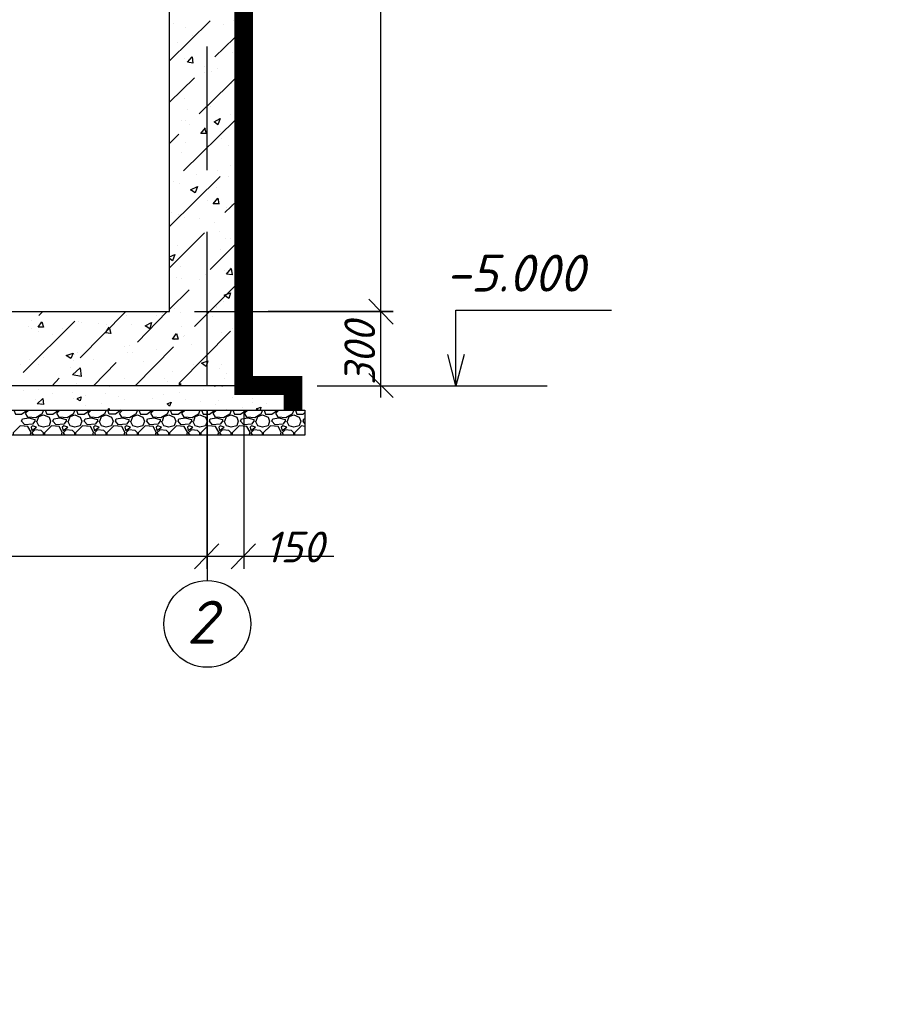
# Model space of a CAD drawing. Extents: x -119078 to 1619993, y 264752 to 340742.
# Tile 70 of 220: x 445575 to 452734, y 308425 to 316423. Entities that reach past the tile are written whole.
import ezdxf

# ---------------------------------------------------------------- set-up
doc = ezdxf.new("R2010")
doc.units = 0
doc.header["$MEASUREMENT"] = 0
doc.linetypes.add('CONTI', pattern=[0])
doc.layers.get('0').update_dxf_attribs({"color": 250, "linetype": 'CONTI'})
doc.layers.add('PDF _Геометрия', color=250, linetype='Continuous')
doc.layers.add('PDF _Текст', color=7, linetype='Continuous')
doc.styles.add('ICOCPEUR', font='isocpeui.ttf')
doc.styles.add('PDF ISOCPEUR Italic', font='isocpeui.ttf')

msp = doc.modelspace()

# ---------------------------------------------------------------- linework, layer by layer
at = {"layer": 'PDF _Геометрия', "color": 7, "lineweight": -3}
for points in [[(435393, 323049.853), (434796.084, 323049.853), (434796.084, 322452.937), (435393, 322452.937), (435393, 314051.668), (446791.547, 314051.668), (446791.547, 322452.937), (447394.813, 322452.937), (447394.813, 313448.402)], [(449115.707, 313448.402), (449115.707, 313702.409), (449115.707, 314064.368), (450379.39, 314064.368)], [(449185.559, 313702.409), (449115.707, 313448.402), (449052.206, 313702.409)], [(448607.694, 313448.402), (449858.677, 313448.402)]]:
    msp.add_lwpolyline(points, dxfattribs=at)
msp.add_lwpolyline([(447794.873, 313251.547, 152.404, 152.404, 0), (447794.873, 313451.577, 152.404, 152.404, 0), (447394.813, 313451.577, 152.404, 152.404, 0), (447394.813, 322452.937, 0, 0, 0), (450392.091, 322452.937, 0, 0, 0)], format="xyseb", dxfattribs=at)
at = {"layer": 'PDF _Геометрия', "color": 251, "lineweight": -3, "true_color": 0x535353}
for points in [[(448506.092, 322548.19), (448506.092, 313950.065)], [(448506.092, 314153.27), (448506.092, 313353.149)], [(446994.752, 314051.668), (448607.694, 314051.668), (447591.668, 314051.668)], [(448410.839, 313550.005), (448607.694, 313353.149)], [(447991.728, 313448.402), (448607.694, 313448.402)], [(447096.355, 311962.463), (447096.355, 313251.547), (447096.355, 311860.86)], [(447394.813, 313251.547), (447394.813, 311962.463)], [(447293.21, 311962.463), (447490.065, 312165.668)], [(434992.939, 312064.066), (447191.607, 312064.066)], [(446994.752, 312064.066), (447394.813, 312064.066), (448125.082, 312064.066)]]:
    msp.add_lwpolyline(points, dxfattribs=at)
at = {"layer": 'PDF _Геометрия', "color": 8, "lineweight": -3, "true_color": 0x767676}
for points in [[(446791.547, 316090.071), (447121.755, 316413.929)], [(446823.298, 316394.879), (446823.298, 316394.879)], [(446918.55, 316363.128), (446918.55, 316363.128)], [(447229.708, 316382.179), (447229.708, 316382.179)], [(447312.26, 316413.929), (447312.26, 316413.929)], [(446982.052, 316293.276), (446982.052, 316293.276)], [(447159.856, 316121.822), (447394.813, 316350.428)], [(447337.661, 316299.627), (447337.661, 316299.627)], [(447388.462, 316280.576), (447388.462, 316280.576)], [(446855.049, 316236.125), (446855.049, 316236.125)], [(447305.91, 316159.923), (447305.91, 316159.923)], [(446912.2, 316109.122), (446912.2, 316109.122)], [(447077.304, 316039.27), (447077.304, 316039.27)], [(447032.853, 315658.26), (447394.813, 316013.869)], [(447077.304, 315994.819), (447077.304, 315994.819)], [(447134.456, 316001.169), (447134.456, 316001.169)], [(447178.907, 316026.569), (447178.907, 316026.569)], [(447324.961, 316026.569), (447324.961, 316026.569)], [(446791.547, 315753.512), (446994.752, 315950.367)], [(447293.21, 315905.916), (447293.21, 315905.916)], [(447394.813, 315880.516), (447331.311, 315886.866), (447388.462, 315950.367), (447394.813, 315912.266)], [(446899.5, 315855.115), (446899.5, 315855.115)], [(447356.712, 315861.465), (447356.712, 315861.465)], [(446912.2, 315785.263), (446912.2, 315785.263)], [(447128.106, 315721.761), (447128.106, 315721.761)], [(446937.601, 315696.361), (446937.601, 315696.361)], [(447286.86, 315651.91), (447286.86, 315651.91)], [(446893.15, 315601.108), (446893.15, 315601.108)], [(446905.85, 315194.698), (447331.311, 315613.809)], [(446924.9, 315601.108), (446924.9, 315601.108)], [(446950.301, 315575.708), (446950.301, 315575.708)], [(447337.661, 315588.408), (447337.661, 315588.408)], [(446791.547, 315416.953), (446867.749, 315493.155)], [(447077.304, 315543.957), (447090.005, 315499.506), (447045.554, 315499.506), (447083.654, 315543.957)], [(447090.005, 315499.506), (447090.005, 315499.506)], [(447204.308, 315518.556), (447204.308, 315518.556)], [(446924.9, 315423.304), (446924.9, 315423.304)], [(447217.008, 315461.405), (447217.008, 315461.405)], [(447274.159, 315397.903), (447274.159, 315397.903)], [(446886.799, 315347.102), (446886.799, 315347.102)], [(447369.412, 315321.701), (447394.813, 315340.751)], [(447286.86, 315239.149), (447286.86, 315239.149)], [(447013.803, 315162.947), (447013.803, 315162.947)], [(447185.257, 315201.048), (447185.257, 315201.048)], [(446791.547, 314743.836), (447204.308, 315150.246)], [(446823.298, 315112.145), (446823.298, 315112.145)], [(446874.099, 315093.095), (446874.099, 315093.095)], [(447267.809, 315150.246), (447267.809, 315150.246)], [(447172.557, 315061.344), (447172.557, 315061.344)], [(447242.409, 314858.139), (447394.813, 315004.193)], [(447197.957, 314927.991), (447147.156, 314927.991), (447185.257, 314972.442), (447191.607, 314927.991)], [(447293.21, 314921.64), (447293.21, 314921.64)], [(446810.597, 314858.139), (446810.597, 314858.139)], [(446867.749, 314839.088), (446867.749, 314839.088)], [(447255.109, 314896.24), (447255.109, 314896.24)], [(447356.712, 314896.24), (447356.712, 314896.24)], [(446912.2, 314820.038), (446912.2, 314820.038)], [(447032.853, 314807.337), (447032.853, 314807.337)], [(447159.856, 314775.587), (447159.856, 314775.587)], [(446791.547, 314407.277), (447077.304, 314693.035)], [(447197.957, 314705.735), (447197.957, 314705.735)], [(447096.355, 314623.183), (447096.355, 314623.183)], [(447121.755, 314394.577), (447394.813, 314667.634)], [(447248.759, 314642.233), (447248.759, 314642.233)], [(447286.86, 314648.583), (447286.86, 314648.583)], [(446855.049, 314585.082), (446855.049, 314585.082)], [(447204.308, 314553.331), (447204.308, 314553.331)], [(446791.547, 314496.179), (446835.998, 314515.23), (446816.948, 314464.429), (446791.547, 314483.479)], [(446880.449, 314419.977), (446880.449, 314419.977)], [(447236.058, 314388.227), (447236.058, 314388.227)], [(447286.86, 314407.277), (447286.86, 314407.277)], [(447375.762, 314388.227), (447375.762, 314388.227)], [(446848.698, 314331.075), (446848.698, 314331.075)], [(446893.15, 314324.725), (446893.15, 314324.725)], [(446994.752, 313931.015), (447394.813, 314331.075)], [(447032.853, 314312.025), (447032.853, 314312.025)], [(447083.654, 314350.126), (447083.654, 314350.126)], [(446791.547, 314070.718), (446950.301, 314229.472)], [(447229.708, 314134.22), (447229.708, 314134.22)], [(445731.069, 314019.917), (445762.82, 314051.668)], [(446067.628, 313677.008), (446435.938, 314051.668)], [(446327.985, 314051.668), (446327.985, 314051.668)], [(446531.19, 313804.011), (446772.496, 314051.668)], [(446835.998, 314077.068), (446835.998, 314077.068)], [(446880.449, 314045.318), (446880.449, 314045.318)], [(447172.557, 314096.119), (447172.557, 314096.119)], [(447172.557, 314083.419), (447172.557, 314083.419)], [(445604.066, 313556.355), (446023.177, 313975.466)], [(445673.918, 313981.816), (445673.918, 313981.816)], [(446054.928, 313975.466), (446054.928, 313975.466)], [(446080.328, 313962.765), (446080.328, 313962.765)], [(446213.682, 313956.415), (446213.682, 313956.415)], [(446442.288, 314019.917), (446442.288, 314019.917)], [(446689.944, 314019.917), (446689.944, 314019.917)], [(446728.045, 314019.917), (446728.045, 314019.917)], [(446734.395, 314032.617), (446734.395, 314032.617)], [(447140.806, 314013.567), (447140.806, 314013.567)], [(447369.412, 313975.466), (447369.412, 313975.466)], [(445648.517, 313931.015), (445648.517, 313931.015)], [(445667.568, 313918.314), (445667.568, 313918.314)], [(445731.069, 313892.914), (445731.069, 313892.914)], [(445921.574, 313918.314), (445921.574, 313918.314)], [(446283.534, 313943.715), (446283.534, 313943.715)], [(446486.739, 313950.065), (446486.739, 313950.065)], [(446867.749, 313467.452), (447286.86, 313892.914)], [(446893.15, 313931.015), (446893.15, 313931.015)], [(447217.008, 313880.213), (447217.008, 313880.213)], [(447299.56, 313911.964), (447299.56, 313911.964)], [(447356.712, 313931.015), (447356.712, 313931.015)], [(445839.022, 313867.513), (445839.022, 313867.513)], [(446829.648, 313823.062), (446829.648, 313823.062)], [(446905.85, 313848.462), (446905.85, 313848.462)], [(446912.2, 313854.813), (446912.2, 313854.813)], [(447394.813, 313778.611), (447363.062, 313784.961), (447394.813, 313823.062)], [(446048.578, 313721.459), (446048.578, 313721.459)], [(446429.587, 313765.91), (446429.587, 313765.91)], [(446448.638, 313721.459), (446448.638, 313721.459)], [(446467.688, 313778.611), (446467.688, 313778.611)], [(446493.089, 313721.459), (446493.089, 313721.459)], [(446512.14, 313448.402), (446823.298, 313765.91)], [(446683.594, 313746.86), (446683.594, 313746.86)], [(446969.352, 313784.961), (446969.352, 313784.961)], [(445654.867, 313664.308), (445654.867, 313664.308)], [(445769.17, 313677.008), (445769.17, 313677.008)], [(446010.477, 313657.957), (446010.477, 313657.957)], [(446023.177, 313702.409), (446023.177, 313702.409)], [(446175.581, 313664.308), (446175.581, 313664.308)], [(446175.581, 313448.402), (446359.736, 313638.907)], [(446581.991, 313645.257), (446581.991, 313645.257)], [(447331.311, 313594.456), (447394.813, 313657.957)], [(445578.665, 313626.207), (445578.665, 313626.207)], [(445724.719, 313619.856), (445724.719, 313619.856)], [(445985.076, 313594.456), (445985.076, 313594.456)], [(446816.948, 313569.055), (446816.948, 313569.055)], [(446988.402, 313626.207), (446988.402, 313626.207)], [(447197.957, 313588.106), (447197.957, 313588.106)], [(447210.658, 313626.207), (447210.658, 313626.207)], [(445839.022, 313448.402), (445896.174, 313511.904)], [(446423.237, 313511.904), (446423.237, 313511.904)], [(446753.446, 313511.904), (446753.446, 313511.904)], [(446772.496, 313486.503), (446772.496, 313486.503)], [(447242.409, 313511.904), (447242.409, 313511.904)], [(447255.109, 313550.005), (447255.109, 313550.005)], [(445604.066, 313410.301), (445604.066, 313410.301)], [(445731.069, 313423.001), (445731.069, 313423.001)], [(445921.574, 313448.402), (445921.574, 313448.402)], [(446035.877, 313467.452), (446035.877, 313467.452)], [(446302.584, 313442.052), (446302.584, 313442.052)], [(446531.19, 313416.651), (446531.19, 313416.651)], [(446861.399, 313448.402), (446880.449, 313467.452), (446880.449, 313448.402)], [(447070.954, 313416.651), (447070.954, 313416.651)], [(447153.506, 313448.402), (447166.207, 313448.402)], [(447166.207, 313448.402), (447166.207, 313448.402)], [(447217.008, 313448.402), (447223.358, 313448.402)], [(447223.358, 313448.402), (447223.358, 313448.402)], [(447763.122, 313397.601), (447763.122, 313397.601)], [(445705.669, 313340.449), (445705.669, 313340.449)], [(445839.022, 313384.9), (445839.022, 313384.9)], [(446004.126, 313391.25), (446004.126, 313391.25)], [(446010.477, 313346.799), (446010.477, 313346.799)], [(446042.227, 313346.799), (446073.978, 313359.5), (446067.628, 313327.749), (446042.227, 313340.449)], [(446105.729, 313372.2), (446105.729, 313372.2)], [(446270.833, 313384.9), (446270.833, 313384.9)], [(446378.786, 313359.5), (446378.786, 313359.5)], [(446429.587, 313334.099), (446429.587, 313334.099)], [(446651.843, 313346.799), (446651.843, 313346.799)], [(446747.096, 313378.55), (446747.096, 313378.55)], [(446874.099, 313391.25), (446874.099, 313391.25)], [(446918.55, 313334.099), (446918.55, 313334.099)], [(447045.554, 313321.399), (447045.554, 313321.399)], [(447191.607, 313327.749), (447191.607, 313327.749)], [(447305.91, 313353.149), (447305.91, 313353.149)], [(447464.664, 313346.799), (447464.664, 313346.799)], [(447566.267, 313391.25), (447566.267, 313391.25)], [(445527.864, 313251.547), (445540.564, 313219.796), (445591.366, 313219.796), (445635.817, 313251.547)], [(445769.17, 313251.547), (445756.47, 313219.796), (445705.669, 313188.045), (445642.167, 313194.395), (445623.116, 313226.146), (445648.517, 313251.547)], [(445750.12, 313308.698), (445750.12, 313308.698)], [(445781.871, 313251.547), (445794.571, 313219.796), (445845.372, 313219.796), (445889.823, 313251.547)], [(446023.177, 313251.547), (446010.477, 313219.796), (445959.675, 313188.045), (445896.174, 313194.395), (445877.123, 313226.146), (445902.524, 313251.547)], [(446035.877, 313251.547), (446048.578, 313219.796), (446099.379, 313219.796), (446143.83, 313251.547)], [(446112.079, 313289.648), (446112.079, 313289.648)], [(446277.183, 313251.547), (446264.483, 313219.796), (446213.682, 313188.045), (446150.18, 313194.395), (446131.13, 313226.146), (446156.53, 313251.547)], [(446239.082, 313308.698), (446239.082, 313308.698)], [(446397.837, 313251.547), (446353.385, 313219.796), (446302.584, 313219.796), (446289.884, 313251.547), (446302.584, 313264.247), (446302.584, 313251.547)], [(446531.19, 313251.547), (446518.49, 313219.796), (446467.688, 313188.045), (446404.187, 313194.395), (446385.136, 313226.146), (446410.537, 313251.547)], [(446543.89, 313251.547), (446556.591, 313219.796), (446607.392, 313219.796), (446651.843, 313251.547)], [(446785.197, 313251.547), (446772.496, 313219.796), (446721.695, 313188.045), (446658.193, 313194.395), (446639.143, 313226.146), (446664.544, 313251.547)], [(446785.197, 313283.298), (446785.197, 313283.298)], [(446797.897, 313251.547), (446810.597, 313219.796), (446861.399, 313219.796), (446905.85, 313251.547)], [(447039.203, 313251.547), (447026.503, 313219.796), (446975.702, 313188.045), (446912.2, 313194.395), (446893.15, 313226.146), (446918.55, 313251.547)], [(447051.904, 313251.547), (447064.604, 313219.796), (447115.405, 313219.796), (447159.856, 313251.547)], [(447293.21, 313251.547), (447280.51, 313219.796), (447229.708, 313188.045), (447166.207, 313194.395), (447147.156, 313226.146), (447172.557, 313251.547)], [(447166.207, 313295.998), (447166.207, 313295.998)], [(447255.109, 313257.897), (447255.109, 313257.897)], [(447305.91, 313251.547), (447318.611, 313219.796), (447369.412, 313219.796), (447413.863, 313251.547)], [(447382.112, 313276.947), (447382.112, 313276.947)], [(447547.217, 313251.547), (447534.516, 313219.796), (447483.715, 313188.045), (447420.213, 313194.395), (447401.163, 313226.146), (447426.563, 313251.547)], [(447464.664, 313315.048), (447464.664, 313315.048)], [(447496.415, 313264.247), (447515.466, 313251.547)], [(447502.765, 313264.247), (447534.516, 313276.947), (447528.166, 313251.547)], [(447559.917, 313251.547), (447572.617, 313219.796), (447623.419, 313219.796), (447667.87, 313251.547)], [(447578.967, 313302.348), (447578.967, 313302.348)], [(447801.223, 313251.547), (447788.523, 313219.796), (447737.722, 313188.045), (447674.22, 313194.395), (447655.169, 313226.146), (447680.57, 313251.547)], [(447731.371, 313302.348), (447731.371, 313302.348)], [(447813.924, 313251.547), (447826.624, 313219.796), (447877.425, 313219.796), (447890.126, 313232.496)], [(445718.369, 313162.645), (445731.069, 313200.746), (445769.17, 313213.446), (445813.621, 313194.395), (445826.322, 313162.645), (445813.621, 313124.544), (445769.17, 313111.843), (445731.069, 313124.544), (445712.019, 313162.645)], [(445972.376, 313162.645), (445985.076, 313200.746), (446023.177, 313213.446), (446067.628, 313194.395), (446080.328, 313162.645), (446067.628, 313124.544), (446023.177, 313111.843), (445985.076, 313124.544), (445966.025, 313162.645)], [(446226.382, 313162.645), (446239.082, 313200.746), (446277.183, 313213.446), (446321.635, 313194.395), (446334.335, 313162.645), (446321.635, 313124.544), (446277.183, 313111.843), (446239.082, 313124.544), (446220.032, 313162.645)], [(446480.389, 313162.645), (446493.089, 313200.746), (446531.19, 313213.446), (446575.641, 313194.395), (446588.342, 313162.645), (446575.641, 313124.544), (446531.19, 313111.843), (446493.089, 313124.544), (446474.039, 313162.645)], [(446734.395, 313162.645), (446747.096, 313200.746), (446785.197, 313213.446), (446829.648, 313194.395), (446842.348, 313162.645), (446829.648, 313124.544), (446785.197, 313111.843), (446747.096, 313124.544), (446728.045, 313162.645)], [(446988.402, 313162.645), (447001.102, 313200.746), (447039.203, 313213.446), (447083.654, 313194.395), (447096.355, 313162.645), (447083.654, 313124.544), (447039.203, 313111.843), (447001.102, 313124.544), (446982.052, 313162.645)], [(447242.409, 313162.645), (447255.109, 313200.746), (447293.21, 313213.446), (447337.661, 313194.395), (447350.361, 313162.645), (447337.661, 313124.544), (447293.21, 313111.843), (447255.109, 313124.544), (447236.058, 313162.645)], [(447496.415, 313162.645), (447509.116, 313200.746), (447547.217, 313213.446), (447591.668, 313194.395), (447604.368, 313162.645), (447591.668, 313124.544), (447547.217, 313111.843), (447509.116, 313124.544), (447490.065, 313162.645)], [(447750.422, 313162.645), (447763.122, 313200.746), (447801.223, 313213.446), (447845.674, 313194.395), (447858.375, 313162.645), (447845.674, 313124.544), (447801.223, 313111.843), (447763.122, 313124.544), (447744.072, 313162.645)], [(447890.126, 313143.594), (447877.425, 313162.645), (447883.775, 313181.695), (447890.126, 313181.695)], [(445661.217, 313048.342), (445667.568, 313073.742), (445642.167, 313118.193), (445578.665, 313124.544), (445521.514, 313067.392), (445521.514, 313048.342)], [(445769.17, 313048.342), (445769.17, 313067.392), (445750.12, 313086.443), (445699.318, 313092.793), (445673.918, 313067.392), (445686.618, 313048.342)], [(445915.224, 313048.342), (445921.574, 313073.742), (445896.174, 313118.193), (445832.672, 313124.544), (445775.52, 313067.392), (445775.52, 313048.342)], [(446023.177, 313048.342), (446023.177, 313067.392), (446004.126, 313086.443), (445953.325, 313092.793), (445927.924, 313067.392), (445940.625, 313048.342)], [(446169.231, 313048.342), (446175.581, 313073.742), (446150.18, 313118.193), (446086.679, 313124.544), (446029.527, 313067.392), (446029.527, 313048.342)], [(446277.183, 313048.342), (446277.183, 313067.392), (446258.133, 313086.443), (446207.332, 313092.793), (446181.931, 313067.392), (446194.631, 313048.342)], [(446423.237, 313048.342), (446429.587, 313073.742), (446404.187, 313118.193), (446340.685, 313124.544), (446283.534, 313067.392), (446283.534, 313048.342)], [(446531.19, 313048.342), (446531.19, 313067.392), (446512.14, 313086.443), (446461.338, 313092.793), (446435.938, 313067.392), (446448.638, 313048.342)], [(446677.244, 313048.342), (446683.594, 313073.742), (446658.193, 313118.193), (446594.692, 313124.544), (446537.54, 313067.392), (446537.54, 313048.342)], [(446785.197, 313048.342), (446785.197, 313067.392), (446766.146, 313086.443), (446715.345, 313092.793), (446689.944, 313067.392), (446702.645, 313048.342)], [(446931.251, 313048.342), (446937.601, 313073.742), (446912.2, 313118.193), (446848.698, 313124.544), (446791.547, 313067.392), (446791.547, 313048.342)], [(447039.203, 313048.342), (447039.203, 313067.392), (447020.153, 313086.443), (446969.352, 313092.793), (446943.951, 313067.392), (446956.651, 313048.342)], [(447185.257, 313048.342), (447191.607, 313073.742), (447166.207, 313118.193), (447102.705, 313124.544), (447045.554, 313067.392), (447045.554, 313048.342)], [(447293.21, 313048.342), (447293.21, 313067.392), (447274.159, 313086.443), (447223.358, 313092.793), (447197.957, 313067.392), (447210.658, 313048.342)], [(447439.264, 313048.342), (447445.614, 313073.742), (447420.213, 313118.193), (447356.712, 313124.544), (447299.56, 313067.392), (447299.56, 313048.342)], [(447547.217, 313048.342), (447547.217, 313067.392), (447528.166, 313086.443), (447477.365, 313092.793), (447451.964, 313067.392), (447464.664, 313048.342)], [(447693.27, 313048.342), (447699.621, 313073.742), (447674.22, 313118.193), (447610.718, 313124.544), (447553.567, 313067.392), (447553.567, 313048.342)], [(447801.223, 313048.342), (447801.223, 313067.392), (447782.173, 313086.443), (447731.371, 313092.793), (447705.971, 313067.392), (447718.671, 313048.342)], [(447890.126, 313118.193), (447864.725, 313124.544), (447807.573, 313067.392), (447807.573, 313048.342)]]:
    msp.add_lwpolyline(points, dxfattribs=at)
at = {"layer": 'PDF _Геометрия', "color": 1, "lineweight": -3}
for points in [[(447096.355, 315201.048), (447096.355, 316204.374)], [(447096.355, 314953.391), (447096.355, 314953.391)], [(447096.355, 313448.402), (447096.355, 314699.385)]]:
    msp.add_lwpolyline(points, dxfattribs=at)
at = {"layer": 'PDF _Геометрия', "color": 8, "lineweight": -3, "true_color": 0x767676}
for points in [[(446975.702, 316121.822), (446982.052, 316071.021), (446937.601, 316077.371)], [(447388.462, 316172.623), (447375.762, 316121.822), (447337.661, 316147.223)], [(447204.308, 315620.159), (447185.257, 315569.357), (447153.506, 315594.758)], [(447020.153, 315067.694), (447001.102, 315016.893), (446963.001, 315042.294)], [(447293.21, 314400.927), (447299.56, 314350.126), (447255.109, 314356.476)], [(447286.86, 314204.072), (447274.159, 314159.621), (447236.058, 314185.021)], [(445756.47, 313969.116), (445769.17, 313924.664), (445724.719, 313924.664)], [(446645.493, 313962.765), (446632.793, 313911.964), (446594.692, 313937.365)], [(446302.584, 313924.664), (446315.284, 313873.863), (446270.833, 313880.213)], [(446848.698, 313873.863), (446861.399, 313829.412), (446816.948, 313829.412)], [(446010.477, 313715.109), (445991.426, 313670.658), (445953.325, 313696.058)], [(447102.705, 313651.607), (447090.005, 313607.156), (447051.904, 313632.557)], [(446073.978, 313524.604), (446004.126, 313537.304), (446067.628, 313594.456)], [(447521.816, 313448.402), (447528.166, 313416.651), (447496.415, 313423.001)], [(445769.17, 313295.998), (445718.369, 313302.348), (445762.82, 313346.799)], [(446804.247, 313315.048), (446791.547, 313283.298), (446772.496, 313302.348)], [(445597.716, 313181.695), (445648.517, 313188.045), (445699.318, 313175.345), (445699.318, 313162.645), (445680.268, 313137.244), (445616.766, 313130.894), (445591.366, 313162.645)], [(445851.722, 313181.695), (445902.524, 313188.045), (445953.325, 313175.345), (445953.325, 313162.645), (445934.275, 313137.244), (445870.773, 313130.894), (445845.372, 313162.645)], [(446105.729, 313181.695), (446156.53, 313188.045), (446207.332, 313175.345), (446207.332, 313162.645), (446188.281, 313137.244), (446124.78, 313130.894), (446099.379, 313162.645)], [(446359.736, 313181.695), (446410.537, 313188.045), (446461.338, 313175.345), (446461.338, 313162.645), (446442.288, 313137.244), (446378.786, 313130.894), (446353.385, 313162.645)], [(446613.742, 313181.695), (446664.544, 313188.045), (446715.345, 313175.345), (446715.345, 313162.645), (446696.294, 313137.244), (446632.793, 313130.894), (446607.392, 313162.645)], [(446867.749, 313181.695), (446918.55, 313188.045), (446969.352, 313175.345), (446969.352, 313162.645), (446950.301, 313137.244), (446886.799, 313130.894), (446861.399, 313162.645)], [(447121.755, 313181.695), (447172.557, 313188.045), (447223.358, 313175.345), (447223.358, 313162.645), (447204.308, 313137.244), (447140.806, 313130.894), (447115.405, 313162.645)], [(447375.762, 313181.695), (447426.563, 313188.045), (447477.365, 313175.345), (447477.365, 313162.645), (447458.314, 313137.244), (447394.813, 313130.894), (447369.412, 313162.645)], [(447629.769, 313181.695), (447680.57, 313188.045), (447731.371, 313175.345), (447731.371, 313162.645), (447712.321, 313137.244), (447648.819, 313130.894), (447623.419, 313162.645)], [(445680.268, 313124.544), (445667.568, 313111.843), (445673.918, 313086.443), (445712.019, 313111.843)], [(445934.275, 313124.544), (445921.574, 313111.843), (445927.924, 313086.443), (445966.025, 313111.843)], [(446188.281, 313124.544), (446175.581, 313111.843), (446181.931, 313086.443), (446220.032, 313111.843)], [(446442.288, 313124.544), (446429.587, 313111.843), (446435.938, 313086.443), (446474.039, 313111.843)], [(446696.294, 313124.544), (446683.594, 313111.843), (446689.944, 313086.443), (446728.045, 313111.843)], [(446950.301, 313124.544), (446937.601, 313111.843), (446943.951, 313086.443), (446982.052, 313111.843)], [(447204.308, 313124.544), (447191.607, 313111.843), (447197.957, 313086.443), (447236.058, 313111.843)], [(447458.314, 313124.544), (447445.614, 313111.843), (447451.964, 313086.443), (447490.065, 313111.843)], [(447712.321, 313124.544), (447699.621, 313111.843), (447705.971, 313086.443), (447744.072, 313111.843)]]:
    msp.add_lwpolyline(points, close=True, dxfattribs=at)
at = {"layer": 'PDF _Геометрия', "color": 251, "lineweight": -3, "true_color": 0x535353}
for points in [[(448607.694, 313950.065), (448410.839, 314153.27)], [(446994.752, 311962.463), (447191.607, 312165.668)]]:
    msp.add_lwpolyline(points, close=True, dxfattribs=at)
at = {"layer": 'PDF _Геометрия', "color": 7, "lineweight": -3}
for points in [[(434396.024, 313251.547), (447794.873, 313251.547), (447794.873, 313448.402), (434396.024, 313448.402)], [(434192.818, 313251.547), (447890.126, 313251.547), (447890.126, 313048.342), (434192.818, 313048.342)]]:
    msp.add_lwpolyline(points, close=True, dxfattribs=at)
at = {"layer": 'PDF _Геометрия', "color": 1, "lineweight": -3}
msp.add_circle((447099.528, 311514.775), 352.436, dxfattribs=at)

# ---------------------------------------------------------------- texts
at = {"linetype": 'Continuous', "lineweight": 25, "ltscale": 15, "insert": (12863.76, 311222.017), "char_height": 250, "width": 17877.44941, "attachment_point": 1, "style": 'ICOCPEUR'}
msp.add_mtext('\\pi4862.31;{\\H1.16667x;\\LАнтисейсмические мероприятия\\P\\pi0;\\H0.71428x;\\l       Для обеспечения сейсмостойкости несущих конструкций и фундаментов соблюдены все условия КМК 2.01.03-19 «Строительство в сейсмических районах».\\P\\pi5355.138;\\H1.4x;\\LАнтикоррозионная защита\\l\\P\\pi0;\\H0.71428x;       Защита конструкций от коррозии должна производиться в соответствии КМК 2.03.11-96 "Защита строительных конструкций от коррозии" ГОСТ 9.402-2004 «Покрытия лакокрасочные. Подготовка (металлических поверхностей перед окрашиванием». Антикоррозионное покрытие должно обеспечивать защиту конструкций. \\P       \\A1;Все несущие металлоконструкции грунтовать и\\A0; окрасить эмалью ПФ-115 (ГОСТ6465-76) за 2 раза по грунтовке ГФ-021 (ГОСТ 25129-82)\\A1;.\\P      Для железобетонных конструкций использовать бетон \\A0;на портландцементе по ГОСТ 10178-85*,\\A1; водонепроницаемости W\\A0;4\\A1; и морозостойкостью F100\\A0;.\\A1;\\P\\A0;       \\A1;Все \\A0;поверхности бетонных и ж.б конструкций, соприкасающиеся с грунтом обмазать \\A1;\\C256;горячим битумом за 2 раза\\A0;\\C0; по ГОСТ 28379-89.}\\P\\pi5566.64787;{\\H1.16666x;\\LАнтипросадочные мероприятия\\A1;\\l\\P\\pi0;\\H0.71428x;        В соответствии с требованиями КМК 2.02.01-98 приняты противопросадочные мероприятия для первого типа грунтовых условий. Для устранения просадочных свойств грунтов I типа предусмотрено уплотнение тяжелыми трамбовками грунтов в основании котлованов и устройство подготовки из бетона класса В7,5. Насыпные грунты и строительный мусор толщиной до 1,5м удалить и заменить засыпкой из ГПС до бетонной подготовки.}', dxfattribs=at)
at = {"layer": 'PDF _Текст', "lineweight": 30, "attachment_point": 7, "style": 'PDF ISOCPEUR Italic'}
for s, insert, char_height in [('-5.000', (449033.155, 314214.774), 299.9959), ('2', (446931.251, 311353.698), 349.994)]:
    msp.add_mtext(s, dxfattribs=dict(at, insert=insert, char_height=char_height))
at = {"layer": 'PDF _Текст', "color": 251, "lineweight": 30, "true_color": 0x535353, "insert": (448461.64, 313454.752), "char_height": 249.9972, "attachment_point": 7, "rotation": 90, "style": 'PDF ISOCPEUR Italic'}
msp.add_mtext('300', dxfattribs=at)
at = {"layer": 'PDF _Текст', "color": 251, "lineweight": 30, "true_color": 0x535353, "insert": (447566.267, 312014.796), "char_height": 249.9972, "attachment_point": 7, "style": 'PDF ISOCPEUR Italic'}
msp.add_mtext('150', dxfattribs=at)

doc.saveas('drawing.dxf')
